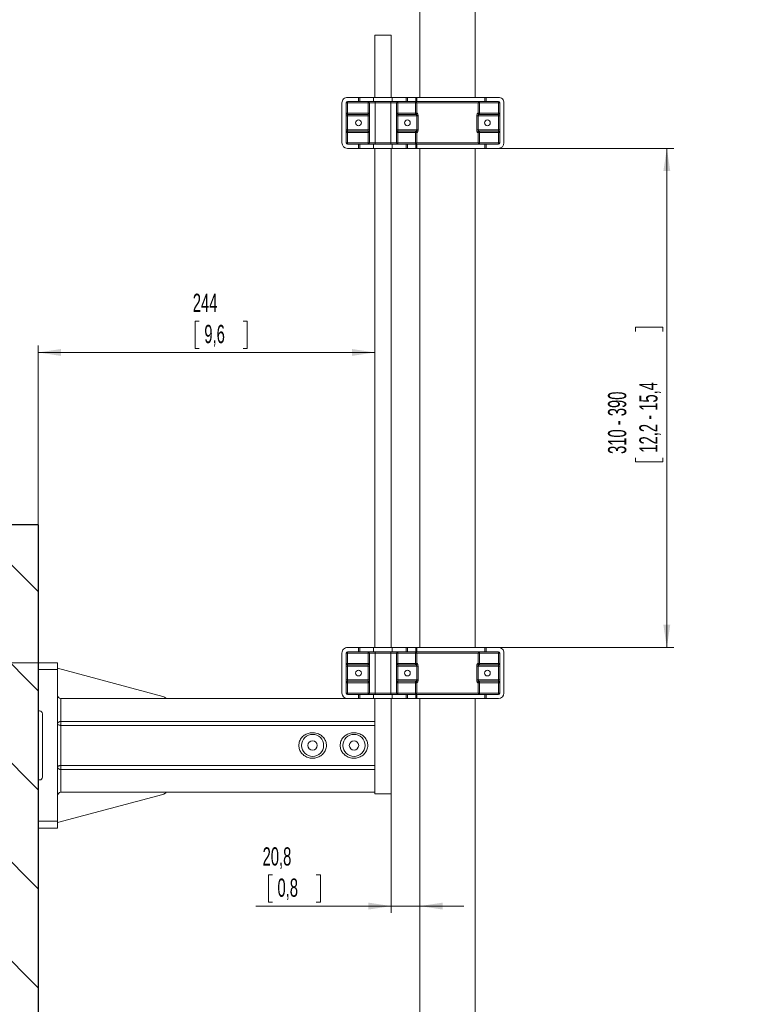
# Model space of a CAD drawing. Header units: millimetres. Extents: x 0 to 594, y 0 to 420.
# Tile 7 of 17: x 104 to 210, y 194 to 337. Entities that reach past the tile are written whole.
import ezdxf

# ---------------------------------------------------------------- set-up
doc = ezdxf.new("R2010")
doc.units = ezdxf.units.MM
doc.styles.add('SLDTEXTSTYLE1', font='TXT', dxfattribs={"width": 0.605})
doc.dimstyles.new('SLDDIMSTYLE1', dxfattribs={"dimtxt": 2.568319, "dimasz": 3.3, "dimexe": 0, "dimexo": 0.0625, "dimgap": 0.64208, "dimtad": 1, "dimdec": 1, "dimlfac": 5, "dimrnd": 1e-09, "dimzin": 12, "dimdsep": 46, "dimtxsty": 'SLDTEXTSTYLE1', "dimsah": 1, "dimcen": 0.09, "dimadec": 0, "dimazin": 3, "dimtfac": 1, "dimtdec": 1, "dimtofl": 0, "dimtmove": 0, "dimatfit": 3, "dimfxl": 1, "dimfrac": 2, "dimtolj": 1, "dimtzin": 12, "dimarcsym": 0})
doc.dimstyles.new('SLDDIMSTYLE2', dxfattribs={"dimtxt": 2.568319, "dimasz": 3.3, "dimexe": 0, "dimexo": 0.0625, "dimgap": 0.64208, "dimtad": 1, "dimdec": 0, "dimlfac": 5, "dimrnd": 1e-09, "dimzin": 12, "dimdsep": 46, "dimtxsty": 'SLDTEXTSTYLE1', "dimsah": 1, "dimcen": 0.09, "dimadec": 0, "dimazin": 3, "dimtfac": 1, "dimtdec": 1, "dimtofl": 0, "dimtmove": 0, "dimatfit": 3, "dimfxl": 1, "dimfrac": 2, "dimtolj": 1, "dimtzin": 12, "dimarcsym": 0})
doc.dimstyles.new('SLDDIMSTYLE4', dxfattribs={"dimtxt": 2.568319, "dimasz": 3.3, "dimexe": 0, "dimexo": 0.0625, "dimgap": 0.64208, "dimtad": 1, "dimdec": 1, "dimlfac": 5, "dimrnd": 1e-09, "dimzin": 12, "dimdsep": 46, "dimtxsty": 'SLDTEXTSTYLE1', "dimsah": 1, "dimcen": 0.09, "dimadec": 0, "dimazin": 3, "dimtfac": 1, "dimtdec": 1, "dimtmove": 0, "dimatfit": 0, "dimfxl": 1, "dimfrac": 2, "dimtolj": 1, "dimtzin": 12, "dimarcsym": 0})

# ---------------------------------------------------------------- blocks, each defined once
blk = doc.blocks.new('SW_BROKEN_VIEW_2')
at = {"color": 0, "linetype": 'Continuous'}
for p, q in [((35.39, 0), (0, 0)), ((35.39, -24.06), (11.33, 0)), ((35.39, -9.69), (25.7, 0)), ((35.39, 0), (35.39, -192.87)), ((35.39, -38.42), (-0.36, -2.68)), ((35.39, -52.79), (-0.36, -17.05)), ((35.39, -67.16), (3.17, -34.94))]:
    blk.add_line(p, q, dxfattribs=at)
blk = doc.blocks.new('_D_9')
at = {"color": 7, "linetype": 'Continuous', "lineweight": 0}
for p, q in [((130.3, 292.82), (129.71, 292.82)), ((129.71, 292.82), (129.71, 288.88)), ((136.67, 292.82), (137.26, 292.82)), ((137.26, 292.82), (137.26, 288.88)), ((106.95, 263.29), (106.95, 289.29)), ((129.71, 288.88), (130.3, 288.88)), ((137.26, 288.88), (136.67, 288.88)), ((106.95, 288.29), (155.75, 288.29))]:
    blk.add_line(p, q, dxfattribs=at)
for points in [[(106.95, 288.29), (110.25, 287.79), (110.25, 288.79)], [(155.75, 288.29), (152.45, 288.79), (152.45, 287.79)]]:
    blk.add_solid(points, dxfattribs=at)
at = {"color": 7, "linetype": 'Continuous', "lineweight": 0, "char_height": 2.646, "attachment_point": 1, "style": 'SLDTEXTSTYLE1'}
for s, insert in [('244', (129.37, 296.82, 0.02)), ('9,6', (131.04, 292.29, 0.02))]:
    blk.add_mtext(s, dxfattribs=dict(at, insert=insert))
blk = doc.blocks.new('_D_10')
at = {"color": 7, "linetype": 'Continuous', "lineweight": 0}
for p, q in [((60.95, 263.29), (60.95, 269.69)), ((71.56, 263.29), (59.95, 263.29)), ((60.95, 243.29), (60.95, 263.29)), ((56.42, 255.46), (56.42, 256.05)), ((56.42, 256.05), (60.36, 256.05)), ((60.36, 256.05), (60.36, 255.46)), ((56.42, 249.09), (56.42, 248.5)), ((56.42, 248.5), (60.36, 248.5)), ((60.36, 248.5), (60.36, 249.09)), ((106.95, 243.29), (59.95, 243.29)), ((60.95, 243.29), (60.95, 236.89))]:
    blk.add_line(p, q, dxfattribs=at)
for points in [[(60.95, 263.29), (61.45, 266.59), (60.45, 266.59)], [(60.95, 243.29), (60.45, 239.99), (61.45, 239.99)]]:
    blk.add_solid(points, dxfattribs=at)
at = {"color": 7, "linetype": 'Continuous', "lineweight": 0, "char_height": 2.646, "attachment_point": 1, "rotation": 90, "style": 'SLDTEXTSTYLE1'}
for s, insert in [('3,9', (56.95, 249.83, 0.02)), ('100', (52.42, 248.16, 0.02))]:
    blk.add_mtext(s, dxfattribs=dict(at, insert=insert))
blk = doc.blocks.new('_D_12')
at = {"color": 7, "linetype": 'Continuous', "lineweight": 0}
for p, q in [((163.82, 394.2), (41.95, 394.2)), ((42.95, 394.2), (42.95, 100.45)), ((38.42, 220.54), (38.42, 221.13)), ((38.42, 221.13), (42.36, 221.13)), ((42.36, 221.13), (42.36, 220.54)), ((38.42, 212.21), (38.42, 211.62)), ((38.42, 211.62), (42.36, 211.62)), ((42.36, 211.62), (42.36, 212.21)), ((209.65, 100.45), (41.95, 100.45))]:
    blk.add_line(p, q, dxfattribs=at)
for points in [[(42.95, 394.2), (42.45, 390.9), (43.45, 390.9)], [(42.95, 100.45), (43.45, 103.75), (42.45, 103.75)]]:
    blk.add_solid(points, dxfattribs=at)
at = {"color": 7, "linetype": 'Continuous', "lineweight": 0, "char_height": 2.646, "attachment_point": 1, "rotation": 90, "style": 'SLDTEXTSTYLE1'}
for s, insert in [('2412', (34.42, 211.28, 0.07)), ('94,9', (38.95, 212.94, 0.07))]:
    blk.add_mtext(s, dxfattribs=dict(at, insert=insert))
blk = doc.blocks.new('_D_13')
at = {"color": 7, "linetype": 'Continuous', "lineweight": 0}
for p, q in [((158.15, 224.29), (158.15, 206.99)), ((140.91, 212.52), (140.33, 212.52)), ((140.33, 212.52), (140.33, 208.58)), ((147.28, 212.52), (147.87, 212.52)), ((147.87, 212.52), (147.87, 208.58)), ((140.33, 208.58), (140.91, 208.58)), ((147.87, 208.58), (147.28, 208.58)), ((158.15, 207.99), (138.51, 207.99)), ((162.3, 207.99), (158.15, 207.99)), ((162.3, 207.99), (168.7, 207.99))]:
    blk.add_line(p, q, dxfattribs=at)
for points in [[(158.15, 207.99), (154.85, 208.49), (154.85, 207.49)], [(162.3, 207.99), (165.6, 207.49), (165.6, 208.49)]]:
    blk.add_solid(points, dxfattribs=at)
at = {"color": 7, "linetype": 'Continuous', "lineweight": 0, "char_height": 2.646, "attachment_point": 1, "style": 'SLDTEXTSTYLE1'}
for s, insert in [('20,8', (139.49, 216.52, 0.07)), ('0,8', (141.65, 211.99, 0.07))]:
    blk.add_mtext(s, dxfattribs=dict(at, insert=insert))
blk = doc.blocks.new('_D_14')
at = {"color": 7, "linetype": 'Continuous', "lineweight": 0}
for p, q in [((173.7, 317.89), (199.12, 317.89)), ((198.12, 317.89), (198.12, 245.49)), ((193.59, 291.35), (193.59, 291.94)), ((193.59, 291.94), (197.53, 291.94)), ((197.53, 291.94), (197.53, 291.35)), ((193.59, 273.03), (193.59, 272.44)), ((197.53, 272.44), (197.53, 273.03)), ((193.59, 272.44), (197.53, 272.44)), ((173.7, 245.49), (199.12, 245.49))]:
    blk.add_line(p, q, dxfattribs=at)
for points in [[(198.12, 317.89), (197.62, 314.59), (198.62, 314.59)], [(198.12, 245.49), (198.62, 248.79), (197.62, 248.79)]]:
    blk.add_solid(points, dxfattribs=at)
at = {"color": 7, "linetype": 'Continuous', "lineweight": 0, "attachment_point": 1, "rotation": 90, "style": 'SLDTEXTSTYLE1'}
for s, insert, char_height in [('12,2 - 15,4', (194.12, 273.76, 0.07), 2.6458), ('310 - 390', (189.59, 273.57, 0.07), 2.646)]:
    blk.add_mtext(s, dxfattribs=dict(at, insert=insert, char_height=char_height))

msp = doc.modelspace()

# ---------------------------------------------------------------- linework, layer by layer
at = {"color": 7, "linetype": 'Continuous', "lineweight": 15}
for p, q in [((170.298, 325.291), (170.298, 359.033)), ((162.298, 358.208), (162.298, 325.291)), ((155.748, 325.291), (155.748, 334.291)), ((155.748, 334.291), (158.148, 334.291)), ((158.148, 325.291), (158.148, 334.291)), ((150.998, 318.691), (150.998, 324.491)), ((151.598, 318.691), (151.598, 324.491)), ((153.398, 325.291), (151.798, 325.291)), ((153.398, 324.691), (151.798, 324.691)), ((153.398, 325.291), (153.598, 325.291)), ((153.598, 324.691), (153.398, 324.691)), ((153.598, 324.691), (153.598, 325.291)), ((153.598, 325.291), (155.598, 325.291)), ((155.598, 324.691), (153.598, 324.691)), ((154.998, 318.691), (154.998, 324.491)), ((158.298, 325.291), (155.598, 325.291)), ((158.298, 324.691), (155.598, 324.691)), ((158.298, 325.291), (160.298, 325.291)), ((160.298, 324.691), (158.298, 324.691)), ((158.898, 324.491), (158.898, 318.691)), ((160.298, 325.291), (160.298, 324.691)), ((160.298, 325.291), (160.498, 325.291)), ((160.498, 324.691), (160.298, 324.691)), ((161.737, 325.291), (160.498, 325.291)), ((161.737, 324.691), (160.498, 324.691)), ((161.737, 325.291), (161.884, 325.291)), ((161.884, 324.691), (161.737, 324.691)), ((171.745, 325.291), (161.884, 325.291)), ((171.745, 324.691), (161.884, 324.691)), ((171.745, 325.291), (171.926, 325.291)), ((171.926, 324.691), (171.745, 324.691)), ((173.698, 325.291), (171.926, 325.291)), ((173.698, 324.691), (171.926, 324.691)), ((173.898, 318.691), (173.898, 324.491)), ((174.498, 318.691), (174.498, 324.491)), ((151.798, 322.791), (154.798, 322.791)), ((159.098, 322.791), (161.706, 322.791)), ((170.889, 322.791), (173.698, 322.791)), ((154.798, 320.391), (151.798, 320.391)), ((161.706, 320.391), (159.098, 320.391)), ((173.698, 320.391), (170.889, 320.391)), ((153.398, 318.491), (151.798, 318.491)), ((153.398, 318.491), (153.598, 318.491)), ((153.598, 317.891), (153.598, 318.491)), ((153.598, 318.491), (155.598, 318.491)), ((158.298, 318.491), (155.598, 318.491)), ((158.298, 318.491), (160.298, 318.491)), ((160.298, 318.491), (160.298, 317.891)), ((160.298, 318.491), (160.498, 318.491)), ((161.737, 318.491), (160.498, 318.491)), ((161.737, 318.491), (161.884, 318.491)), ((171.745, 318.491), (161.884, 318.491)), ((171.745, 318.491), (171.926, 318.491)), ((173.698, 318.491), (171.926, 318.491)), ((153.398, 317.891), (151.798, 317.891)), ((153.598, 317.891), (153.398, 317.891)), ((155.598, 317.891), (153.598, 317.891)), ((158.298, 317.891), (155.598, 317.891)), ((155.748, 245.491), (155.748, 317.891)), ((158.148, 245.491), (158.148, 317.891)), ((160.298, 317.891), (158.298, 317.891)), ((160.498, 317.891), (160.298, 317.891)), ((161.737, 317.891), (160.498, 317.891)), ((161.884, 317.891), (161.737, 317.891)), ((171.745, 317.891), (161.884, 317.891)), ((162.298, 317.891), (162.298, 245.491)), ((170.298, 245.491), (170.298, 317.891)), ((171.926, 317.891), (171.745, 317.891)), ((173.698, 317.891), (171.926, 317.891)), ((150.998, 238.891), (150.998, 244.691)), ((151.598, 238.891), (151.598, 244.691)), ((153.398, 245.491), (151.798, 245.491)), ((153.398, 244.891), (151.798, 244.891)), ((153.398, 245.491), (153.598, 245.491)), ((153.598, 244.891), (153.398, 244.891)), ((153.598, 244.891), (153.598, 245.491)), ((153.598, 245.491), (155.598, 245.491)), ((155.598, 244.891), (153.598, 244.891)), ((154.998, 238.891), (154.998, 244.691)), ((158.298, 245.491), (155.598, 245.491)), ((158.298, 244.891), (155.598, 244.891)), ((158.298, 245.491), (160.298, 245.491)), ((160.298, 244.891), (158.298, 244.891)), ((158.898, 244.691), (158.898, 238.891)), ((160.298, 245.491), (160.298, 244.891)), ((160.298, 245.491), (160.498, 245.491)), ((160.498, 244.891), (160.298, 244.891)), ((161.737, 245.491), (160.498, 245.491)), ((161.737, 244.891), (160.498, 244.891)), ((161.737, 245.491), (161.884, 245.491)), ((161.884, 244.891), (161.737, 244.891)), ((171.745, 245.491), (161.884, 245.491)), ((171.745, 244.891), (161.884, 244.891)), ((171.745, 245.491), (171.926, 245.491)), ((171.926, 244.891), (171.745, 244.891)), ((173.698, 245.491), (171.926, 245.491)), ((173.698, 244.891), (171.926, 244.891)), ((173.898, 238.891), (173.898, 244.691)), ((174.498, 238.891), (174.498, 244.691)), ((109.748, 243.291), (106.948, 243.291)), ((106.948, 243.291), (106.948, 242.291)), ((109.748, 243.291), (109.748, 242.291)), ((151.798, 242.991), (154.798, 242.991)), ((159.098, 242.991), (161.706, 242.991)), ((170.889, 242.991), (173.698, 242.991)), ((106.948, 242.291), (106.948, 236.291)), ((125.006, 238.403), (109.748, 242.491)), ((109.748, 242.291), (109.748, 220.291)), ((154.798, 240.591), (151.798, 240.591)), ((161.706, 240.591), (159.098, 240.591)), ((173.698, 240.591), (170.889, 240.591)), ((153.398, 238.691), (151.798, 238.691)), ((153.398, 238.691), (153.598, 238.691)), ((153.598, 238.091), (153.598, 238.691)), ((153.598, 238.691), (155.598, 238.691)), ((158.298, 238.691), (155.598, 238.691)), ((158.298, 238.691), (160.298, 238.691)), ((160.298, 238.691), (160.298, 238.091)), ((160.298, 238.691), (160.498, 238.691)), ((161.737, 238.691), (160.498, 238.691)), ((161.737, 238.691), (161.884, 238.691)), ((171.745, 238.691), (161.884, 238.691)), ((171.745, 238.691), (171.926, 238.691)), ((173.698, 238.691), (171.926, 238.691)), ((153.598, 238.091), (110.248, 238.091)), ((153.398, 238.091), (151.798, 238.091)), ((155.598, 238.091), (153.598, 238.091)), ((158.298, 238.091), (155.598, 238.091)), ((155.748, 224.291), (155.748, 238.091)), ((158.148, 224.291), (158.148, 238.091)), ((160.298, 238.091), (158.298, 238.091)), ((160.498, 238.091), (160.298, 238.091)), ((161.737, 238.091), (160.498, 238.091)), ((161.884, 238.091), (161.737, 238.091)), ((171.745, 238.091), (161.884, 238.091)), ((162.298, 238.091), (162.298, 173.291)), ((170.298, 173.291), (170.298, 238.091)), ((171.926, 238.091), (171.745, 238.091)), ((173.698, 238.091), (171.926, 238.091)), ((107.148, 236.291), (106.948, 236.291)), ((107.548, 226.691), (107.548, 235.891)), ((106.948, 226.291), (106.948, 220.291)), ((107.148, 226.291), (106.948, 226.291)), ((110.248, 224.491), (155.748, 224.491)), ((155.748, 224.291), (158.148, 224.291)), ((109.748, 220.091), (125.006, 224.18)), ((106.948, 220.291), (106.948, 219.291)), ((109.748, 220.291), (109.748, 219.291)), ((109.748, 219.291), (106.948, 219.291))]:
    msp.add_line(p, q, dxfattribs=at)
at = {"color": 8, "linetype": 'Continuous', "lineweight": 0}
for p, q in [((151.798, 324.491), (151.598, 324.491)), ((151.798, 324.691), (151.798, 324.491)), ((154.798, 324.491), (151.798, 324.491)), ((151.798, 324.491), (151.798, 322.991)), ((153.398, 324.691), (153.398, 325.291)), ((154.798, 324.691), (154.798, 324.491)), ((154.798, 322.991), (154.798, 324.491)), ((154.998, 324.491), (154.798, 324.491)), ((155.798, 324.491), (154.998, 324.491)), ((155.598, 325.291), (155.598, 324.691)), ((155.798, 324.691), (155.798, 324.491)), ((158.098, 324.491), (155.798, 324.491)), ((155.798, 324.491), (155.798, 318.691)), ((158.098, 324.691), (158.098, 324.491)), ((158.898, 324.491), (158.098, 324.491)), ((158.098, 318.691), (158.098, 324.491)), ((158.298, 324.691), (158.298, 325.291)), ((158.898, 324.491), (159.098, 324.491)), ((159.098, 324.691), (159.098, 324.491)), ((161.65, 324.491), (159.098, 324.491)), ((159.098, 324.491), (159.098, 322.991)), ((160.498, 325.291), (160.498, 324.691)), ((161.65, 324.691), (161.65, 324.491)), ((161.65, 324.491), (161.844, 324.491)), ((161.65, 322.991), (161.65, 324.491)), ((161.737, 324.691), (161.737, 325.291)), ((170.752, 324.491), (161.844, 324.491)), ((161.844, 324.491), (161.844, 322.991)), ((161.884, 325.291), (161.884, 324.691)), ((170.752, 322.991), (170.752, 324.491)), ((170.945, 324.491), (170.752, 324.491)), ((170.945, 324.691), (170.945, 324.491)), ((173.698, 324.491), (170.945, 324.491)), ((170.945, 324.491), (170.945, 322.991)), ((171.745, 324.691), (171.745, 325.291)), ((171.926, 325.291), (171.926, 324.691)), ((173.698, 324.691), (173.698, 324.491)), ((173.698, 322.991), (173.698, 324.491)), ((173.898, 324.491), (173.698, 324.491)), ((151.798, 322.991), (151.598, 322.991)), ((151.798, 322.991), (154.798, 322.991)), ((151.798, 322.991), (151.798, 322.791)), ((151.798, 322.791), (151.798, 322.591)), ((154.998, 322.991), (154.798, 322.991)), ((154.798, 322.991), (154.798, 322.791)), ((154.798, 322.791), (154.798, 322.591)), ((158.898, 322.991), (159.098, 322.991)), ((159.098, 322.991), (161.65, 322.991)), ((159.098, 322.991), (159.098, 322.791)), ((159.098, 322.791), (159.098, 322.591)), ((161.65, 322.991), (161.844, 322.991)), ((161.65, 322.991), (161.65, 322.791)), ((161.844, 322.991), (161.898, 322.991)), ((170.698, 322.991), (170.752, 322.991)), ((170.945, 322.991), (170.752, 322.991)), ((170.945, 322.991), (173.698, 322.991)), ((170.945, 322.991), (170.945, 322.791)), ((173.898, 322.991), (173.698, 322.991)), ((173.698, 322.991), (173.698, 322.791)), ((173.698, 322.791), (173.698, 322.591)), ((151.798, 322.591), (151.598, 322.591)), ((151.798, 322.591), (151.798, 320.591)), ((154.798, 322.591), (151.798, 322.591)), ((154.798, 320.591), (154.798, 322.591)), ((154.998, 322.591), (154.798, 322.591)), ((159.098, 322.591), (158.898, 322.591)), ((159.098, 322.591), (159.098, 320.591)), ((161.848, 322.591), (159.098, 322.591)), ((162.033, 322.591), (161.848, 322.591)), ((161.848, 320.591), (161.848, 322.591)), ((162.033, 322.591), (162.033, 320.591)), ((170.562, 320.591), (170.562, 322.591)), ((170.747, 322.591), (170.562, 322.591)), ((170.747, 322.591), (170.747, 320.591)), ((173.698, 322.591), (170.747, 322.591)), ((173.698, 320.591), (173.698, 322.591)), ((173.898, 322.591), (173.698, 322.591)), ((151.798, 320.591), (151.598, 320.591)), ((151.798, 320.191), (151.598, 320.191)), ((151.798, 320.591), (151.798, 320.391)), ((151.798, 320.591), (154.798, 320.591)), ((151.798, 320.191), (151.798, 320.391)), ((154.798, 320.191), (151.798, 320.191)), ((151.798, 320.191), (151.798, 318.691)), ((154.798, 320.591), (154.798, 320.391)), ((154.998, 320.591), (154.798, 320.591)), ((154.798, 320.191), (154.798, 320.391)), ((154.798, 318.691), (154.798, 320.191)), ((154.998, 320.191), (154.798, 320.191)), ((159.098, 320.591), (158.898, 320.591)), ((158.898, 320.191), (159.098, 320.191)), ((159.098, 320.591), (159.098, 320.391)), ((159.098, 320.591), (161.848, 320.591)), ((159.098, 320.191), (159.098, 320.391)), ((161.65, 320.191), (159.098, 320.191)), ((159.098, 320.191), (159.098, 318.691)), ((161.65, 320.191), (161.65, 320.391)), ((161.65, 320.191), (161.844, 320.191)), ((161.65, 318.691), (161.65, 320.191)), ((161.844, 320.191), (161.844, 318.691)), ((161.898, 320.191), (161.844, 320.191)), ((162.033, 320.591), (161.848, 320.591)), ((170.747, 320.591), (170.562, 320.591)), ((170.752, 320.191), (170.698, 320.191)), ((170.747, 320.591), (173.698, 320.591)), ((170.752, 318.691), (170.752, 320.191)), ((170.945, 320.191), (170.752, 320.191)), ((170.945, 320.191), (170.945, 320.391)), ((173.698, 320.191), (170.945, 320.191)), ((170.945, 320.191), (170.945, 318.691)), ((173.698, 320.591), (173.698, 320.391)), ((173.898, 320.591), (173.698, 320.591)), ((173.698, 320.191), (173.698, 320.391)), ((173.698, 318.691), (173.698, 320.191)), ((173.898, 320.191), (173.698, 320.191)), ((151.798, 318.691), (151.598, 318.691)), ((151.798, 318.491), (151.798, 318.691)), ((151.798, 318.691), (154.798, 318.691)), ((153.398, 317.891), (153.398, 318.491)), ((154.798, 318.491), (154.798, 318.691)), ((154.998, 318.691), (154.798, 318.691)), ((154.998, 318.691), (155.798, 318.691)), ((155.598, 318.491), (155.598, 317.891)), ((155.798, 318.691), (158.098, 318.691)), ((155.798, 318.691), (155.798, 318.491)), ((158.098, 318.691), (158.898, 318.691)), ((158.098, 318.691), (158.098, 318.491)), ((158.298, 317.891), (158.298, 318.491)), ((158.898, 318.691), (159.098, 318.691)), ((159.098, 318.491), (159.098, 318.691)), ((159.098, 318.691), (161.65, 318.691)), ((160.498, 318.491), (160.498, 317.891)), ((161.65, 318.691), (161.844, 318.691)), ((161.65, 318.491), (161.65, 318.691)), ((161.737, 317.891), (161.737, 318.491)), ((161.844, 318.691), (170.752, 318.691)), ((161.884, 318.491), (161.884, 317.891)), ((170.945, 318.691), (170.752, 318.691)), ((170.945, 318.491), (170.945, 318.691)), ((170.945, 318.691), (173.698, 318.691)), ((171.745, 317.891), (171.745, 318.491)), ((171.926, 318.491), (171.926, 317.891)), ((173.698, 318.491), (173.698, 318.691)), ((173.898, 318.691), (173.698, 318.691)), ((151.798, 244.691), (151.598, 244.691)), ((151.798, 244.891), (151.798, 244.691)), ((154.798, 244.691), (151.798, 244.691)), ((151.798, 244.691), (151.798, 243.191)), ((153.398, 244.891), (153.398, 245.491)), ((154.798, 244.891), (154.798, 244.691)), ((154.798, 243.191), (154.798, 244.691)), ((154.998, 244.691), (154.798, 244.691)), ((155.798, 244.691), (154.998, 244.691)), ((155.598, 245.491), (155.598, 244.891)), ((155.798, 244.891), (155.798, 244.691)), ((158.098, 244.691), (155.798, 244.691)), ((155.798, 244.691), (155.798, 238.891)), ((158.098, 244.891), (158.098, 244.691)), ((158.898, 244.691), (158.098, 244.691)), ((158.098, 238.891), (158.098, 244.691)), ((158.298, 244.891), (158.298, 245.491)), ((158.898, 244.691), (159.098, 244.691)), ((159.098, 244.891), (159.098, 244.691)), ((161.65, 244.691), (159.098, 244.691)), ((159.098, 244.691), (159.098, 243.191)), ((160.498, 245.491), (160.498, 244.891)), ((161.65, 244.891), (161.65, 244.691)), ((161.65, 244.691), (161.844, 244.691)), ((161.65, 243.191), (161.65, 244.691)), ((161.737, 244.891), (161.737, 245.491)), ((170.752, 244.691), (161.844, 244.691)), ((161.844, 244.691), (161.844, 243.191)), ((161.884, 245.491), (161.884, 244.891)), ((170.752, 243.191), (170.752, 244.691)), ((170.945, 244.691), (170.752, 244.691)), ((170.945, 244.891), (170.945, 244.691)), ((173.698, 244.691), (170.945, 244.691)), ((170.945, 244.691), (170.945, 243.191)), ((171.745, 244.891), (171.745, 245.491)), ((171.926, 245.491), (171.926, 244.891)), ((173.698, 244.891), (173.698, 244.691)), ((173.698, 243.191), (173.698, 244.691)), ((173.898, 244.691), (173.698, 244.691)), ((151.798, 243.191), (151.598, 243.191)), ((151.798, 242.791), (151.598, 242.791)), ((151.798, 243.191), (154.798, 243.191)), ((151.798, 243.191), (151.798, 242.991)), ((151.798, 242.991), (151.798, 242.791)), ((151.798, 242.791), (151.798, 240.791)), ((154.798, 242.791), (151.798, 242.791)), ((154.998, 243.191), (154.798, 243.191)), ((154.798, 243.191), (154.798, 242.991)), ((154.798, 242.991), (154.798, 242.791)), ((154.798, 240.791), (154.798, 242.791)), ((154.998, 242.791), (154.798, 242.791)), ((158.898, 243.191), (159.098, 243.191)), ((159.098, 242.791), (158.898, 242.791)), ((159.098, 243.191), (161.65, 243.191)), ((159.098, 243.191), (159.098, 242.991)), ((159.098, 242.991), (159.098, 242.791)), ((159.098, 242.791), (159.098, 240.791)), ((161.848, 242.791), (159.098, 242.791)), ((161.65, 243.191), (161.844, 243.191)), ((161.65, 243.191), (161.65, 242.991)), ((161.844, 243.191), (161.898, 243.191)), ((162.033, 242.791), (161.848, 242.791)), ((161.848, 240.791), (161.848, 242.791)), ((162.033, 242.791), (162.033, 240.791)), ((170.562, 240.791), (170.562, 242.791)), ((170.747, 242.791), (170.562, 242.791)), ((170.698, 243.191), (170.752, 243.191)), ((170.747, 242.791), (170.747, 240.791)), ((173.698, 242.791), (170.747, 242.791)), ((170.945, 243.191), (170.752, 243.191)), ((170.945, 243.191), (173.698, 243.191)), ((170.945, 243.191), (170.945, 242.991)), ((173.898, 243.191), (173.698, 243.191)), ((173.698, 243.191), (173.698, 242.991)), ((173.698, 242.991), (173.698, 242.791)), ((173.698, 240.791), (173.698, 242.791)), ((173.898, 242.791), (173.698, 242.791)), ((109.748, 242.291), (106.948, 242.291)), ((151.798, 240.791), (151.598, 240.791)), ((151.798, 240.391), (151.598, 240.391)), ((151.798, 240.791), (151.798, 240.591)), ((151.798, 240.791), (154.798, 240.791)), ((151.798, 240.391), (151.798, 240.591)), ((154.798, 240.391), (151.798, 240.391)), ((151.798, 240.391), (151.798, 238.891)), ((154.798, 240.791), (154.798, 240.591)), ((154.998, 240.791), (154.798, 240.791)), ((154.798, 240.391), (154.798, 240.591)), ((154.798, 238.891), (154.798, 240.391)), ((154.998, 240.391), (154.798, 240.391)), ((159.098, 240.791), (158.898, 240.791)), ((158.898, 240.391), (159.098, 240.391)), ((159.098, 240.791), (159.098, 240.591)), ((159.098, 240.791), (161.848, 240.791)), ((159.098, 240.391), (159.098, 240.591)), ((161.65, 240.391), (159.098, 240.391)), ((159.098, 240.391), (159.098, 238.891)), ((161.65, 240.391), (161.65, 240.591)), ((161.65, 240.391), (161.844, 240.391)), ((161.65, 238.891), (161.65, 240.391)), ((161.844, 240.391), (161.844, 238.891)), ((161.898, 240.391), (161.844, 240.391)), ((162.033, 240.791), (161.848, 240.791)), ((170.747, 240.791), (170.562, 240.791)), ((170.752, 240.391), (170.698, 240.391)), ((170.747, 240.791), (173.698, 240.791)), ((170.752, 238.891), (170.752, 240.391)), ((170.945, 240.391), (170.752, 240.391)), ((170.945, 240.391), (170.945, 240.591)), ((173.698, 240.391), (170.945, 240.391)), ((170.945, 240.391), (170.945, 238.891)), ((173.698, 240.791), (173.698, 240.591)), ((173.898, 240.791), (173.698, 240.791)), ((173.698, 240.391), (173.698, 240.591)), ((173.698, 238.891), (173.698, 240.391)), ((173.898, 240.391), (173.698, 240.391)), ((151.798, 238.891), (151.598, 238.891)), ((151.798, 238.691), (151.798, 238.891)), ((151.798, 238.891), (154.798, 238.891)), ((153.398, 238.091), (153.398, 238.691)), ((154.798, 238.691), (154.798, 238.891)), ((154.998, 238.891), (154.798, 238.891)), ((154.998, 238.891), (155.798, 238.891)), ((155.598, 238.691), (155.598, 238.091)), ((155.798, 238.891), (158.098, 238.891)), ((155.798, 238.891), (155.798, 238.691)), ((158.098, 238.891), (158.898, 238.891)), ((158.098, 238.891), (158.098, 238.691)), ((158.298, 238.091), (158.298, 238.691)), ((158.898, 238.891), (159.098, 238.891)), ((159.098, 238.691), (159.098, 238.891)), ((159.098, 238.891), (161.65, 238.891)), ((160.498, 238.691), (160.498, 238.091)), ((161.65, 238.891), (161.844, 238.891)), ((161.65, 238.691), (161.65, 238.891)), ((161.737, 238.091), (161.737, 238.691)), ((161.844, 238.891), (170.752, 238.891)), ((161.884, 238.691), (161.884, 238.091)), ((170.945, 238.891), (170.752, 238.891)), ((170.945, 238.691), (170.945, 238.891)), ((170.945, 238.891), (173.698, 238.891)), ((171.745, 238.091), (171.745, 238.691)), ((171.926, 238.691), (171.926, 238.091)), ((173.698, 238.691), (173.698, 238.891)), ((173.898, 238.891), (173.698, 238.891)), ((110.248, 238.091), (110.248, 234.776)), ((110.248, 234.776), (155.748, 234.776)), ((110.248, 234.206), (110.248, 234.776)), ((110.248, 234.206), (110.248, 228.376)), ((155.748, 234.206), (110.248, 234.206)), ((110.248, 228.376), (155.748, 228.376)), ((110.248, 227.807), (110.248, 228.376)), ((110.248, 227.807), (110.248, 224.491)), ((155.748, 227.807), (110.248, 227.807)), ((109.748, 220.291), (106.948, 220.291))]:
    msp.add_line(p, q, dxfattribs=at)
at = {"color": 7, "linetype": 'Continuous', "lineweight": 15}
for centre, radius in [((153.398, 321.591), 0.42), ((160.498, 321.591), 0.42), ((172.098, 321.591), 0.42), ((153.398, 241.791), 0.42), ((160.498, 241.791), 0.42), ((172.098, 241.791), 0.42), ((146.748, 231.291), 1.6), ((152.748, 231.291), 1.6), ((146.748, 231.291), 0.68), ((152.748, 231.291), 0.68)]:
    msp.add_circle(centre, radius, dxfattribs=at)
for centre, radius, start, end in [((151.798, 324.491), 0.8, 89.99895, 180.0003), ((151.798, 324.491), 0.2, 89.99994, 179.99921), ((154.798, 324.491), 0.2, 0.00116, 89.9997), ((159.098, 324.491), 0.2, 90.0003, 179.99884), ((173.698, 324.491), 0.8, 359.9997, 90.00105), ((173.698, 324.491), 0.2, 0.00116, 89.99948), ((151.798, 322.991), 0.2, 180.00079, 270.00006), ((154.798, 322.991), 0.2, 270.0003, 359.99884), ((159.098, 322.991), 0.2, 180.00116, 269.9997), ((173.698, 322.991), 0.2, 270.00052, 359.99884), ((151.798, 320.191), 0.2, 89.99994, 180.00262), ((154.798, 320.191), 0.2, 359.99774, 89.9997), ((159.098, 320.191), 0.2, 90.0003, 180.00226), ((173.698, 320.191), 0.2, 359.99774, 89.99948), ((151.798, 318.691), 0.8, 180.0003, 269.99959), ((151.798, 318.691), 0.2, 180.00079, 270.00006), ((154.798, 318.691), 0.2, 270.0003, 359.99884), ((159.098, 318.691), 0.2, 180.00116, 269.9997), ((173.698, 318.691), 0.2, 270.00052, 359.99884), ((173.698, 318.691), 0.8, 270.00041, 359.9997), ((151.798, 244.691), 0.8, 89.99968, 180), ((151.798, 244.691), 0.2, 89.99994, 179.99921), ((154.798, 244.691), 0.2, 0.00116, 89.9997), ((159.098, 244.691), 0.2, 90.0003, 179.99884), ((173.698, 244.691), 0.8, 0, 90.00032), ((173.698, 244.691), 0.2, 0.00116, 89.99948), ((151.798, 243.191), 0.2, 180.00079, 270.00006), ((154.798, 243.191), 0.2, 270.0003, 359.99884), ((159.098, 243.191), 0.2, 180.00116, 269.9997), ((173.698, 243.191), 0.2, 270.00052, 359.99884), ((151.798, 240.391), 0.2, 89.99994, 180.00092), ((154.798, 240.391), 0.2, 359.99945, 89.9997), ((159.098, 240.391), 0.2, 90.0003, 180.00055), ((173.698, 240.391), 0.2, 359.99945, 89.99948), ((110.248, 238.591), 0.5, 180.00016, 269.99916), ((151.798, 238.891), 0.8, 179.99988, 269.99959), ((151.798, 238.891), 0.2, 180.00079, 270.00006), ((154.798, 238.891), 0.2, 270.0003, 359.99884), ((159.098, 238.891), 0.2, 180.00116, 269.9997), ((173.698, 238.891), 0.2, 270.00052, 359.99884), ((173.698, 238.891), 0.8, 270.00041, 0.00012), ((124.748, 237.437), 1, 40.88035, 75.00072), ((107.148, 235.891), 0.4, 359.99981, 89.99933), ((107.148, 226.691), 0.4, 270.00067, 359.99848), ((110.248, 223.991), 0.5, 90.00084, 179.99916), ((124.748, 225.146), 1, 285.00021, 319.11675)]:
    msp.add_arc(centre, radius, start, end, dxfattribs=at)
at = {"color": 8, "linetype": 'Continuous', "lineweight": 0}
for centre, radius, start, end in [((161.647, 324.494), 0.197, 359.09132, 89.06085), ((170.948, 324.494), 0.197, 90.93915, 180.90868), ((161.647, 322.988), 0.197, 270.93915, 0.90868), ((161.702, 322.987), 0.196, 271.30138, 1.24402), ((170.893, 322.987), 0.196, 178.75598, 268.69862), ((170.948, 322.988), 0.197, 179.09132, 269.06085), ((161.647, 320.194), 0.197, 359.09139, 89.05736), ((161.702, 320.196), 0.196, 358.75608, 88.69511), ((170.893, 320.196), 0.196, 91.30489, 181.24392), ((170.948, 320.194), 0.197, 90.94264, 180.90861), ((161.647, 318.688), 0.197, 270.93915, 0.90868), ((170.948, 318.688), 0.197, 179.09132, 269.06085), ((161.647, 244.694), 0.197, 359.09132, 89.06085), ((170.948, 244.694), 0.197, 90.93915, 180.90868), ((161.647, 243.188), 0.197, 270.93915, 0.90868), ((161.702, 243.187), 0.196, 271.30138, 1.24402), ((170.893, 243.187), 0.196, 178.75598, 268.69862), ((170.948, 243.188), 0.197, 179.09132, 269.06085), ((161.647, 240.394), 0.197, 359.08963, 89.06083), ((161.702, 240.396), 0.196, 358.7543, 88.69859), ((170.893, 240.396), 0.196, 91.30141, 181.2457), ((170.948, 240.394), 0.197, 90.93917, 180.91037), ((161.647, 238.888), 0.197, 270.93843, 0.9094), ((170.948, 238.888), 0.197, 179.0906, 269.06157)]:
    msp.add_arc(centre, radius, start, end, dxfattribs=at)
for points, knots in [([(161.706, 322.791), (161.722, 322.788), (161.756, 322.782), (161.798, 322.742), (161.829, 322.693), (161.842, 322.65), (161.847, 322.617), (161.848, 322.602), (161.848, 322.591)], [0, 0, 0, 0, 0.173343, 0.3831022, 0.6261029, 0.8263979, 0.878532, 1, 1, 1, 1]), ([(161.898, 322.991), (161.913, 322.984), (161.954, 322.965), (161.987, 322.884), (162.019, 322.781), (162.032, 322.678), (162.033, 322.613), (162.033, 322.591)], [0, 0, 0, 0, 0.1115811, 0.2981503, 0.5580226, 0.8537283, 1, 1, 1, 1]), ([(170.562, 322.591), (170.563, 322.633), (170.566, 322.713), (170.587, 322.824), (170.618, 322.909), (170.651, 322.974), (170.686, 322.987), (170.698, 322.991)], [0, 0, 0, 0, 0.2847886, 0.5413962, 0.7563326, 0.9161882, 1, 1, 1, 1]), ([(170.889, 322.791), (170.877, 322.789), (170.848, 322.785), (170.809, 322.755), (170.775, 322.71), (170.76, 322.671), (170.75, 322.631), (170.748, 322.61), (170.747, 322.591)], [0, 0, 0, 0, 0.1349199, 0.3263111, 0.5366207, 0.7620896, 0.7884578, 1, 1, 1, 1]), ([(161.848, 320.591), (161.847, 320.572), (161.846, 320.551), (161.836, 320.511), (161.82, 320.473), (161.787, 320.428), (161.747, 320.397), (161.718, 320.393), (161.706, 320.391)], [0, 0, 0, 0, 0.2115418, 0.2379533, 0.4633804, 0.6736896, 0.8650803, 1, 1, 1, 1]), ([(162.033, 320.591), (162.032, 320.549), (162.029, 320.47), (162.008, 320.359), (161.977, 320.273), (161.944, 320.208), (161.91, 320.196), (161.898, 320.191)], [0, 0, 0, 0, 0.284782, 0.5414101, 0.7563161, 0.9161901, 1, 1, 1, 1]), ([(170.698, 320.191), (170.682, 320.198), (170.642, 320.217), (170.608, 320.299), (170.577, 320.401), (170.564, 320.505), (170.562, 320.57), (170.562, 320.591)], [0, 0, 0, 0, 0.1115785, 0.2981667, 0.5580329, 0.8537317, 1, 1, 1, 1]), ([(170.747, 320.591), (170.748, 320.58), (170.748, 320.565), (170.754, 320.532), (170.767, 320.49), (170.797, 320.44), (170.84, 320.401), (170.874, 320.394), (170.889, 320.391)], [0, 0, 0, 0, 0.1214663, 0.1735996, 0.3739346, 0.6169318, 0.8266595, 1, 1, 1, 1]), ([(161.706, 242.991), (161.722, 242.988), (161.756, 242.982), (161.798, 242.942), (161.829, 242.893), (161.842, 242.85), (161.847, 242.817), (161.848, 242.802), (161.848, 242.791)], [0, 0, 0, 0, 0.1733496, 0.3830811, 0.6261017, 0.8263975, 0.8785538, 1, 1, 1, 1]), ([(161.898, 243.191), (161.913, 243.184), (161.954, 243.165), (161.987, 243.084), (162.019, 242.981), (162.032, 242.878), (162.033, 242.813), (162.033, 242.791)], [0, 0, 0, 0, 0.1115813, 0.2981625, 0.5580352, 0.8537281, 1, 1, 1, 1]), ([(170.562, 242.791), (170.563, 242.833), (170.566, 242.913), (170.587, 243.024), (170.618, 243.109), (170.651, 243.174), (170.686, 243.187), (170.698, 243.191)], [0, 0, 0, 0, 0.28477552, 0.5414099, 0.75632123, 0.91618807, 1, 1, 1, 1]), ([(170.889, 242.991), (170.877, 242.99), (170.848, 242.985), (170.809, 242.955), (170.775, 242.91), (170.76, 242.871), (170.75, 242.831), (170.748, 242.81), (170.747, 242.791)], [0, 0, 0, 0, 0.1349203, 0.326312, 0.5366401, 0.7620889, 0.7884572, 1, 1, 1, 1]), ([(161.848, 240.791), (161.847, 240.772), (161.846, 240.751), (161.836, 240.711), (161.82, 240.673), (161.787, 240.628), (161.747, 240.597), (161.718, 240.593), (161.706, 240.591)], [0, 0, 0, 0, 0.2115426, 0.2379325, 0.4633605, 0.6736883, 0.8650798, 1, 1, 1, 1]), ([(162.033, 240.791), (162.032, 240.749), (162.029, 240.67), (162.008, 240.559), (161.977, 240.473), (161.944, 240.408), (161.91, 240.396), (161.898, 240.391)], [0, 0, 0, 0, 0.28477191, 0.54140304, 0.75632431, 0.91618913, 1, 1, 1, 1]), ([(170.698, 240.391), (170.682, 240.398), (170.642, 240.417), (170.608, 240.499), (170.577, 240.601), (170.564, 240.705), (170.562, 240.77), (170.562, 240.791)], [0, 0, 0, 0, 0.1115871, 0.2981552, 0.5580387, 0.8537293, 1, 1, 1, 1]), ([(170.747, 240.791), (170.748, 240.78), (170.748, 240.765), (170.754, 240.732), (170.767, 240.69), (170.797, 240.64), (170.84, 240.601), (170.874, 240.594), (170.889, 240.591)], [0, 0, 0, 0, 0.1214459, 0.1736021, 0.3739188, 0.6169198, 0.8266508, 1, 1, 1, 1]), ([(109.748, 234.413), (109.748, 234.414), (109.748, 234.424), (109.751, 234.476), (109.791, 234.577), (109.896, 234.678), (110.021, 234.74), (110.139, 234.771), (110.213, 234.774), (110.248, 234.776)], [0, 0, 0, 0, 0.0020941, 0.0456349, 0.2305045, 0.4652991, 0.6729911, 0.8468389, 1, 1, 1, 1]), ([(110.248, 234.206), (110.213, 234.207), (110.14, 234.209), (110.025, 234.226), (109.904, 234.259), (109.809, 234.307), (109.758, 234.365), (109.748, 234.398), (109.748, 234.413), (109.748, 234.413)], [0, 0, 0, 0, 0.1794066, 0.3792031, 0.6053521, 0.8288927, 0.919677, 0.9985954, 1, 1, 1, 1]), ([(147.372, 229.532), (147.165, 229.486), (146.958, 229.439), (146.522, 229.439), (146.07, 229.511), (145.663, 229.721), (145.318, 229.981), (145.032, 230.278), (144.774, 230.835), (144.717, 231.451), (144.889, 232.068), (145.271, 232.591), (145.798, 232.957), (146.405, 233.147), (146.959, 233.154), (147.413, 233.049), (147.845, 232.865), (148.283, 232.529), (148.627, 232.011), (148.779, 231.418), (148.714, 230.789), (148.42, 230.215), (147.954, 229.764), (147.564, 229.609), (147.372, 229.532)], [0, 0, 0, 0, 0.052376, 0.0524642, 0.1085298, 0.1641044, 0.1642733, 0.2159341, 0.2647098, 0.3142714, 0.3669057, 0.4204955, 0.4722365, 0.5239734, 0.5765154, 0.6080131, 0.6393289, 0.6929789, 0.7426871, 0.7914183, 0.8426376, 0.8962623, 0.9489807, 1, 1, 1, 1]), ([(153.372, 229.532), (153.165, 229.486), (152.958, 229.439), (152.522, 229.439), (152.07, 229.511), (151.663, 229.721), (151.318, 229.981), (151.032, 230.278), (150.774, 230.835), (150.717, 231.451), (150.889, 232.068), (151.271, 232.591), (151.798, 232.957), (152.405, 233.147), (152.959, 233.154), (153.413, 233.049), (153.845, 232.865), (154.283, 232.529), (154.627, 232.011), (154.779, 231.418), (154.714, 230.789), (154.42, 230.215), (153.954, 229.764), (153.564, 229.609), (153.372, 229.532)], [0, 0, 0, 0, 0.052376, 0.0524642, 0.1085298, 0.1641045, 0.1642735, 0.2159342, 0.2647098, 0.3142714, 0.3669057, 0.4204956, 0.4722365, 0.5239734, 0.5765154, 0.6080132, 0.6393289, 0.6929789, 0.7426871, 0.7914184, 0.8426376, 0.8962623, 0.9489807, 1, 1, 1, 1]), ([(109.748, 228.169), (109.748, 228.169), (109.748, 228.185), (109.758, 228.218), (109.809, 228.275), (109.904, 228.324), (110.025, 228.357), (110.14, 228.374), (110.213, 228.376), (110.248, 228.376)], [0, 0, 0, 0, 0.0014253, 0.080323, 0.1711224, 0.3946506, 0.6208033, 0.8205951, 1, 1, 1, 1]), ([(110.248, 227.807), (110.213, 227.808), (110.139, 227.811), (110.021, 227.842), (109.896, 227.904), (109.791, 228.005), (109.751, 228.106), (109.748, 228.158), (109.748, 228.169), (109.748, 228.169)], [0, 0, 0, 0, 0.1531611, 0.3270089, 0.5347009, 0.7694956, 0.9543652, 0.9979235, 1, 1, 1, 1])]:
    msp.add_open_spline(points, degree=3, knots=knots, dxfattribs=at)

# ---------------------------------------------------------------- block references
at = {"color": 7, "linetype": 'Continuous'}
msp.add_blockref('SW_BROKEN_VIEW_2', (71.562, 263.291), dxfattribs=at)

# ---------------------------------------------------------------- dimensions: what is measured, and where the dimension line sits
at = {"color": 7, "linetype": 'Continuous', "lineweight": 0}
dim = msp.add_linear_dim(base=(42.948, 100.45), p1=(163.818, 394.199), p2=(209.648, 100.45), angle=90, text='2412', dimstyle='SLDDIMSTYLE2', dxfattribs=at)
dim.commit()
dim.dimension.update_dxf_attribs({"geometry": '_D_12', "text_midpoint": (42.948, 216.373), "dimtype": 160})
for base, p1, p2, dimstyle, picture, middle in [((155.748, 288.292), (106.948, 263.291), (155.748, 334.291), 'SLDDIMSTYLE1', '_D_9', (133.487, 288.292)), ((158.147648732, 207.989199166), (162.297648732, 165.091272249), (158.147648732, 224.291272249), 'SLDDIMSTYLE4', '_D_13', (144.098537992, 207.989199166))]:
    dim = msp.add_linear_dim(base=base, p1=p1, p2=p2, dimstyle=dimstyle, dxfattribs=at)
    dim.commit()
    dim.dimension.update_dxf_attribs({"geometry": picture, "text_midpoint": middle, "dimtype": 160})
for base, p1, p2, dimstyle, picture, middle in [((198.119, 245.491), (173.698, 317.891), (173.698, 245.491), 'SLDDIMSTYLE1', '_D_14', (198.119, 282.189)), ((60.948, 263.291), (106.948, 243.291), (71.562, 263.291), 'SLDDIMSTYLE4', '_D_10', (60.948, 252.277))]:
    dim = msp.add_linear_dim(base=base, p1=p1, p2=p2, angle=90, dimstyle=dimstyle, dxfattribs=at)
    dim.commit()
    dim.dimension.update_dxf_attribs({"geometry": picture, "text_midpoint": middle, "dimtype": 160})

doc.saveas('drawing.dxf')
